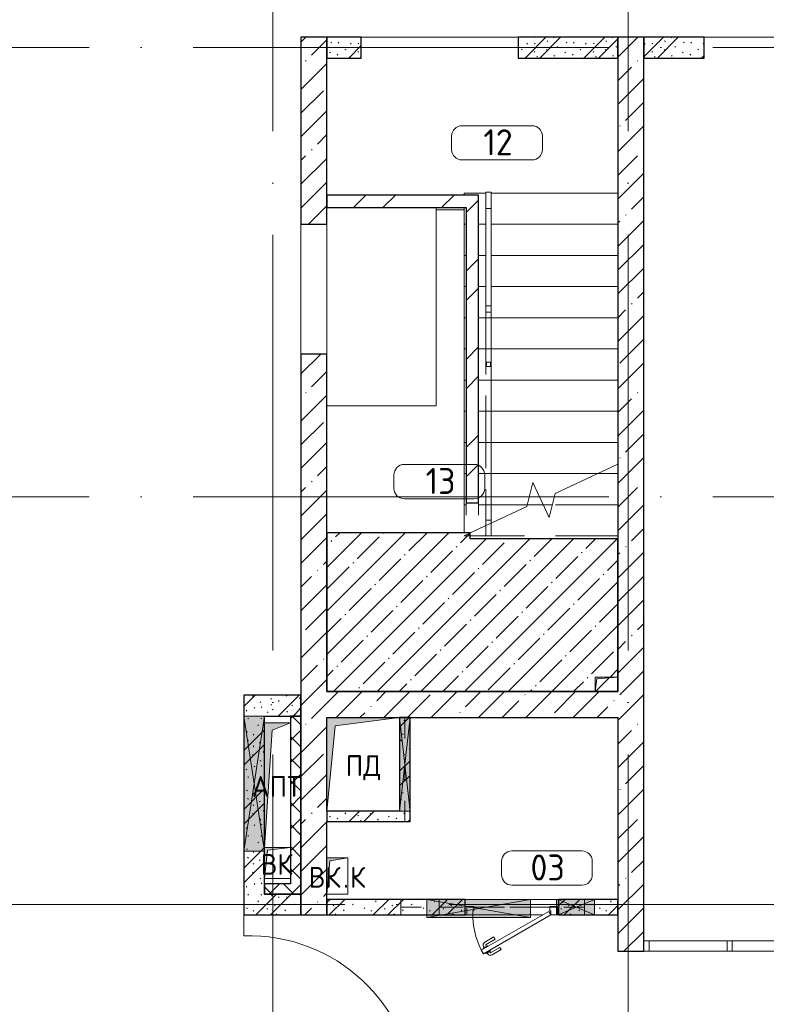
# Model space of a CAD drawing. Header units: millimetres. Extents: x -30540 to 173936, y -11730 to 122288.
# Tile 83 of 116: x 69499 to 76683, y 84840 to 94319. Entities that reach past the tile are written whole.
import ezdxf

# ---------------------------------------------------------------- set-up
doc = ezdxf.new("R2010")
doc.units = ezdxf.units.MM
for name, pattern in [('3_ Штрих_ 1 х 1 мм', [400, 200, -200]), ('ADSK_Линия сетки', [5000, 4000, -500, 0, -500]), ('ADSK_Сверху_3_', [900, 600, -300]), ('ADSK_Сверху_5_', [900, 600, -300]), ('Штриховая', [1000, 600, -400])]:
    doc.linetypes.add(name, pattern=pattern)
for name, color, linetype, lineweight in [('_Сверху_ - Линия разреза ограждения', 7, 'ADSK_Сверху_5_', 18), ('_Сверху_ - Перила', 7, 'ADSK_Сверху_5_', 18), ('A-____-NOTE-TEXT', 7, 'Continuous', 18), ('A-AREA-____-IDEN', 7, 'Continuous', 9), ('A-DOOR-____-MCUT', 7, 'Continuous', 9), ('A-DOOR-____-OTLN', 7, 'Continuous', 18), ('A-DOOR-FRAM-MCUT', 7, 'Continuous', 9), ('A-DOOR-OPNG-OTLN', 7, 'Continuous', 18), ('A-FLOR-____-MCUT', 7, 'Continuous', 40), ('A-FLOR-____-OTLN', 7, 'Continuous', 18), ('A-FLOR-____-PATT', 7, 'Continuous', 18), ('A-GLAZ-____-MCUT', 7, 'Continuous', 9), ('A-GLAZ-____-OTLN', 7, 'Continuous', 18), ('A-GLAZ-CURT-MCUT', 7, 'Continuous', 9), ('A-GLAZ-CURT-OTLN', 7, 'Continuous', 18), ('A-GLAZ-CWMG-MCUT', 7, 'Continuous', 9), ('A-GLAZ-CWMG-OTLN', 7, 'Continuous', 18), ('A-WALL-____-MCUT', 7, 'Continuous', 40), ('A-WALL-____-PATT', 7, 'Continuous', 40), ('I-WALL-____-MCUT', 7, 'Continuous', 40), ('I-WALL-____-OTLN', 7, 'Continuous', 18), ('M-EQPM-____-OTLN', 7, 'Continuous', 18), ('S-BEAM-____-OTLN', 7, 'Continuous', 18), ('S-GRID-____-OTLN', 7, 'Continuous', 9), ('S-STRS-____-MBND', 7, 'ADSK_Сверху_5_', 18), ('S-STRS-____-OTLN', 7, 'Continuous', 18), ('Ограждение', 7, 'Continuous', 18), ('Опоры', 7, 'Continuous', 18), ('Перила', 7, 'Continuous', 18), ('Поручни', 7, 'Continuous', 18)]:
    doc.layers.add(name, color=color, linetype=linetype, lineweight=lineweight)
doc.styles.add('GOST Common', font='GOST_Common.ttf', dxfattribs={"height": 200})
doc.styles.add('GOST Common_4', font='GOST_Common.ttf', dxfattribs={"height": 250})
pattern_1 = [(45, (0, 0), (-228.0985, 228.0985), []), (45, (228.1, 0), (-228.0985, 228.0985), [403.225, -80.645, 6.706, -73.939])]
pattern_2 = [(45, (0, 0), (-424.264, 424.264), []), (45, (0, 282.8), (-424.264, 424.264), [])]
pattern_3 = [(135, (300.56, 377.28), (-565.6854, 6e-14), [10, -790]), (135, (349.8, 474.73), (-565.6854, 6e-14), [10, -790]), (135, (423.93, 473.06), (-565.6854, 6e-14), [10, -790]), (135, (229.92, 447.9), (-565.6854, 6e-14), [10, -790]), (135, (155.08, 447.9), (-565.6854, 6e-14), [10, -790]), (135, (114.9, 369.03), (-565.6854, 6e-14), [10, -790]), (135, (132.43, 285.8), (-565.6854, 6e-14), [10, -790]), (135, (214.66, 322), (-565.6854, 6e-14), [10, -790]), (135, (198.16, 261.88), (-565.6854, 6e-14), [10, -790]), (135, (45.2, 272.9), (-565.6854, 6e-14), [10, -790]), (135, (42.32, 336.16), (-565.6854, 6e-14), [10, -790]), (135, (92.26, 192.24), (-565.6854, 6e-14), [10, -790]), (135, (7.07, 149.2), (-565.6854, 6e-14), [10, -790]), (135, (80.6, 95.1), (-565.6854, 6e-14), [10, -790]), (135, (79.53, 36.94), (-565.6854, 6e-14), [10, -790]), (135, (153.87, 74.56), (-565.6854, 6e-14), [10, -790]), (135, (228.35, 124.8), (-565.6854, 6e-14), [10, -790]), (135, (279.75, 180.4), (-565.6854, 6e-14), [10, -790]), (135, (282.9, 31.63), (-565.6854, 6e-14), [10, -790]), (135, (377.38, 53.45), (-565.6854, 6e-14), [10, -790]), (135, (352.28, 102.7), (-565.6854, 6e-14), [10, -790]), (135, (354.05, 0), (-565.6854, 6e-14), [10, -790]), (135, (553.23, 16.45), (-565.6854, 6e-14), [10, -790]), (135, (542.38, 63.45), (-565.6854, 6e-14), [10, -790]), (135, (536.58, 239.3), (-565.6854, 6e-14), [10, -790]), (135, (475.85, 203.9), (-565.6854, 6e-14), [10, -790]), (135, (475.85, 316.54), (-565.6854, 6e-14), [10, -790]), (135, (520.8, 408.7), (-565.6854, 6e-14), [10, -790]), (135, (551.1, 470.8), (-565.6854, 6e-14), [10, -790]), (135, (235.25, 537.93), (-565.6854, 6e-14), [10, -790]), (135, (407.25, 547.65), (-565.6854, 6e-14), [10, -790]), (135, (94.5, 558.6), (-565.6854, 6e-14), [10, -790]), (135, (46.4, 532.3), (-565.6854, 6e-14), [10, -790]), (135, (85.56, 465.04), (-565.6854, 6e-14), [10, -790]), (135, (355.53, 181.14), (-565.6854, 6e-14), [10, -790]), (135, (362.23, 243.6), (-565.6854, 6e-14), [10, -790]), (135, (413.45, 344.1), (-565.6854, 6e-14), [10, -790]), (135, (286.3, 273.25), (-565.6854, 6e-14), [10, -790]), (135, (423.02, 263.72), (-565.6854, 6e-14), [10, -790]), (135, (162.94, 190.2), (-565.6854, 6e-14), [10, -790]), (135, (470.25, 120.93), (-565.6854, 6e-14), [10, -790]), (135, (484.48, 9.78), (-565.6854, 6e-14), [10, -790]), (45, (0, 212.13), (-565.6854, 0), []), (45, (212.13, 0), (-565.6854, 0), []), (45, (353.55, 0), (-565.6854, 0), []), (45, (0, 353.55), (-565.6854, 0), [])]
pattern_4 = [(45, (0, 0), (-106.06602, 106.06602), []), (135, (0, 0), (-106.06602, -106.06602), [])]

# ---------------------------------------------------------------- blocks, each defined once
blk = doc.blocks.new('АР_Проем - Настраиваемый-3648971-01 ЭМ')
at = {"layer": 'A-DOOR-OPNG-OTLN', "color": 254, "lineweight": 13, "true_color": 0xcccccc}
for p, q in [((-625, 125), (625, 125)), ((-625, -125), (625, -125))]:
    blk.add_line(p, q, dxfattribs=at)
blk = doc.blocks.new('АР_Дверь однопольная - 900х2100h_750__Глухая_1 эт_Су_EI30-4614530-01 ЭМ')
at = {"layer": 'A-DOOR-____-MCUT', "color": 254, "lineweight": 15, "true_color": 0xcccccc}
for p, q in [((274.5, 450), (-375, 75)), ((-355, 40.4), (294.5, 415.4)), ((294.5, 415.4), (274.5, 450)), ((-375, 75), (-355, 40.4))]:
    blk.add_line(p, q, dxfattribs=at)
at = {"layer": 'A-DOOR-____-OTLN', "color": 254, "lineweight": 5, "true_color": 0xcccccc}
for p, q in [((102.3, 408.3), (191.1, 459.6)), ((114.8, 386.7), (102.3, 408.3)), ((114.8, 386.7), (203.6, 437.9)), ((248.9, 444.4), (205.6, 419.4)), ((205.6, 419.4), (209.6, 412.5)), ((216.4, 425.7), (210.4, 436.1)), ((238, 438.2), (232, 448.6)), ((276.9, 395.9), (233.6, 370.9)), ((252.9, 437.5), (248.9, 444.4)), ((266, 389.7), (272, 379.3)), ((272.9, 402.9), (276.9, 395.9)), ((159.8, 308.7), (248.6, 360)), ((159.8, 308.7), (172.3, 287.1)), ((172.3, 287.1), (261.1, 338.3)), ((233.6, 370.9), (229.6, 377.9)), ((244.4, 377.2), (250.4, 366.8))]:
    blk.add_line(p, q, dxfattribs=at)
for centre, radius, start, end in [((206.1, 433.6), 30, 30, 120), ((206.1, 433.6), 4.99, 30, 120), ((246.1, 364.3), 30, 300, 30), ((246.1, 364.3), 4.99, 300, 30)]:
    blk.add_arc(centre, radius, start, end, dxfattribs=at)
at = {"layer": 'A-DOOR-____-OTLN', "color": 254, "lineweight": 13, "true_color": 0xcccccc}
for start, end in [(1.91959, 30), (360, 1.91959)]:
    blk.add_arc((-375, 75), 750, start, end, dxfattribs=at)
at = {"layer": 'A-DOOR-FRAM-MCUT', "color": 254, "lineweight": 15, "true_color": 0xcccccc}
for p, q in [((-445, 75), (-450, 75)), ((-435, 75), (-445, 75)), ((-375, 75), (-435, 75)), ((-435, 75), (-435, -5)), ((-375, 35), (-375, 75)), ((-365, 35), (-375, 35)), ((-365, -5), (-365, 35)), ((375, 35), (365, 35)), ((365, 35), (365, -5)), ((435, 75), (375, 75)), ((375, 75), (375, 35)), ((435, -5), (435, 75)), ((435, 75), (450, 75)), ((-445, -5), (-450, -5)), ((-435, -5), (-445, -5)), ((-435, -5), (-365, -5)), ((365, -5), (435, -5)), ((435, -5), (450, -5))]:
    blk.add_line(p, q, dxfattribs=at)
blk = doc.blocks.new('АР_Отверстие прямоугольное - ОВВ-4588227-01 ЭМ')
at = {"layer": 'A-GLAZ-____-OTLN', "lineweight": 13, "true_color": 0xf9f9f9}
blk.add_hatch(color=7, dxfattribs=at).paths.add_polyline_path([(575, 50), (-325, 50), (-325, -50), (575, -50)])
at = {"layer": 'A-GLAZ-____-MCUT', "color": 254, "lineweight": 15, "true_color": 0xcccccc}
for p, q in [((-325, 50), (-325, -50)), ((575, 50), (575, -50))]:
    blk.add_line(p, q, dxfattribs=at)
at = {"layer": 'A-GLAZ-____-OTLN', "color": 254, "lineweight": 5, "true_color": 0xcccccc}
for p, q in [((575, 50), (-325, -50)), ((-325, 50), (575, -50))]:
    blk.add_line(p, q, dxfattribs=at)
at = {"layer": 'A-GLAZ-____-OTLN', "color": 254, "lineweight": 13, "true_color": 0xcccccc}
for p, q in [((575, 50), (-325, 50)), ((-325, 50), (-325, -50)), ((575, -50), (575, 50)), ((-325, -50), (575, -50))]:
    blk.add_line(p, q, dxfattribs=at)
blk = doc.blocks.new('АР_Отверстие прямоугольное - ОВВ-4793839-01 ЭМ')
at = {"layer": 'A-GLAZ-____-OTLN', "lineweight": 13, "true_color": 0xf9f9f9}
blk.add_hatch(color=7, dxfattribs=at).paths.add_polyline_path([(-50, 75), (-50, -75), (300, -75), (300, 75)])
at = {"layer": 'A-GLAZ-____-MCUT', "color": 254, "lineweight": 15, "true_color": 0xcccccc}
for p, q in [((-50, 75), (-50, -75)), ((300, 75), (300, -75))]:
    blk.add_line(p, q, dxfattribs=at)
at = {"layer": 'A-GLAZ-____-OTLN', "color": 254, "lineweight": 5, "true_color": 0xcccccc}
for p, q in [((300, 75), (-50, -75)), ((-50, 75), (300, -75))]:
    blk.add_line(p, q, dxfattribs=at)
at = {"layer": 'A-GLAZ-____-OTLN', "color": 254, "lineweight": 13, "true_color": 0xcccccc}
for p, q in [((300, 75), (-50, 75)), ((-50, 75), (-50, -75)), ((300, -75), (300, 75)), ((-50, -75), (300, -75))]:
    blk.add_line(p, q, dxfattribs=at)
blk = doc.blocks.new('АР_Отверстие прямоугольное - ОВВ-4534553-01 ЭМ')
at = {"layer": 'A-GLAZ-____-OTLN', "lineweight": 13, "true_color": 0xf9f9f9}
blk.add_hatch(color=7, dxfattribs=at).paths.add_polyline_path([(-375, -100), (625, -100), (625, 75), (-375, 75)])
at = {"layer": 'A-GLAZ-____-MCUT', "color": 254, "lineweight": 15, "true_color": 0xcccccc}
for p, q in [((-375, 75), (-375, -75)), ((625, 75), (625, -75))]:
    blk.add_line(p, q, dxfattribs=at)
at = {"layer": 'A-GLAZ-____-OTLN', "color": 254, "lineweight": 5, "true_color": 0xcccccc}
for p, q in [((625, 75), (-375, -100)), ((-375, 75), (625, -100))]:
    blk.add_line(p, q, dxfattribs=at)
at = {"layer": 'A-GLAZ-____-OTLN', "color": 254, "lineweight": 13, "true_color": 0xcccccc}
for p, q in [((625, 75), (-375, 75)), ((-375, 75), (-375, -100)), ((625, -100), (625, 75)), ((-375, -100), (625, -100))]:
    blk.add_line(p, q, dxfattribs=at)
blk = doc.blocks.new('Прямоугольный импост - 100Х50-3553541-01 ЭМ')
at = {"layer": 'A-GLAZ-CWMG-MCUT', "color": 254, "lineweight": 15, "true_color": 0xcccccc}
for p, q in [((-50, 50), (0, 50)), ((-50, -50), (-50, 50)), ((0, 50), (0, -50)), ((0, -50), (-50, -50))]:
    blk.add_line(p, q, dxfattribs=at)
blk = doc.blocks.new('Системная панель - С остеклением-3552978-01 ЭМ')
at = {"layer": 'A-GLAZ-CURT-MCUT', "color": 254, "lineweight": 15, "true_color": 0xcccccc}
for p, q in [((375, 50), (-375, 50)), ((-375, 50), (-375, -50)), ((375, -50), (375, 50)), ((-375, -50), (375, -50))]:
    blk.add_line(p, q, dxfattribs=at)
blk = doc.blocks.new('Системная панель - С остеклением-3552993-01 ЭМ')
at = {"layer": 'A-GLAZ-CURT-MCUT', "color": 254, "lineweight": 15, "true_color": 0xcccccc}
for p, q in [((387.5, 50), (-387.5, 50)), ((-387.5, 50), (-387.5, -50)), ((387.5, -50), (387.5, 50)), ((-387.5, -50), (387.5, -50))]:
    blk.add_line(p, q, dxfattribs=at)
blk = doc.blocks.new('Прямоугольный импост - 100Х50-3553539-01 ЭМ')
at = {"layer": 'A-GLAZ-CWMG-MCUT', "color": 254, "lineweight": 15, "true_color": 0xcccccc}
for p, q in [((-25, 50), (25, 50)), ((-25, -50), (-25, 50)), ((25, 50), (25, -50)), ((25, -50), (-25, -50))]:
    blk.add_line(p, q, dxfattribs=at)
blk = doc.blocks.new('Ограждение - Ограждение-3937994-01 ЭМ')
at = {"layer": '_Сверху_ - Линия разреза ограждения', "color": 254, "linetype": 'ADSK_Сверху_3_', "lineweight": 13, "true_color": 0xcccccc}
for p in [(8650, 37350), (8650, 36352.3)]:
    blk.add_line(p, (8650, 34350), dxfattribs=at)
at = {"layer": 'Поручни', "color": 254, "lineweight": 13, "true_color": 0xcccccc}
for p, q in [((8650, 37350), (8700, 37350)), ((8700, 37350), (8700, 34350)), ((8700, 36352.3), (8700, 34350)), ((8700, 34350), (8650, 34350))]:
    blk.add_line(p, q, dxfattribs=at)
blk = doc.blocks.new('Тип перил - Перила_Внутренний_-3938193-01 ЭМ')
at = {"layer": 'Перила', "color": 254, "lineweight": 13, "true_color": 0xcccccc}
for p, q in [((8650, 37350), (8700, 37350)), ((8650, 36414.5), (8650, 37350)), ((8700, 37350), (8700, 36414.5)), ((8700, 36414.5), (8650, 36414.5)), ((8650, 36414.5), (8650, 36352.3)), ((8700, 36352.3), (8700, 36414.5)), ((8650, 36352.3), (8700, 36352.3))]:
    blk.add_line(p, q, dxfattribs=at)
blk = doc.blocks.new('Тип перил - Перила_Внутренний_-V86-01 ЭМ')
at = {"layer": '_Сверху_ - Перила', "color": 254, "linetype": 'ADSK_Сверху_3_', "lineweight": 13, "true_color": 0xcccccc}
for p, q in [((8700, 37350), (8650, 37350)), ((8650, 37350), (8650, 34350)), ((8700, 37350), (8700, 34350)), ((8700, 34350), (8650, 34350))]:
    blk.add_line(p, q, dxfattribs=at)
blk = doc.blocks.new('PRJ_Опора_Прямоугольная_КТорцу_1эт - PRJ_Опора_Прямоугольная_КТорцу_1эт-4031404-01 ЭМ')
at = {"layer": 'Опоры', "color": 254, "lineweight": 13, "true_color": 0xcccccc}
for p, q in [((20, 20), (-20, 20)), ((-20, 20), (-20, -20)), ((20, -20), (20, 20)), ((-20, -20), (20, -20))]:
    blk.add_line(p, q, dxfattribs=at)
blk = doc.blocks.new('Ограждение - Ограждение-4032749-01 ЭМ')
at = {"layer": '_Сверху_ - Линия разреза ограждения', "color": 254, "linetype": 'ADSK_Сверху_3_', "lineweight": 13, "true_color": 0xcccccc}
for p, q in [((8700, 34321.2), (8700, 34200)), ((8700, 34321.2), (8700, 34200)), ((8650, 34297.9), (8650, 34200)), ((8650, 34297.9), (8650, 34200)), ((8700, 34200), (8650, 34200)), ((8700, 34200), (8650, 34200))]:
    blk.add_line(p, q, dxfattribs=at)
at = {"layer": 'Поручни', "color": 254, "lineweight": 13, "true_color": 0xcccccc}
for p, q in [((8650, 34350), (8700, 34350)), ((8650, 34350), (8650, 34297.9)), ((8650, 34297.9), (8700, 34321.2)), ((8650, 34297.9), (8700, 34321.2)), ((8700, 34350), (8700, 34321.2))]:
    blk.add_line(p, q, dxfattribs=at)
blk = doc.blocks.new('Ограждение - Ограждение-4032907-01 ЭМ')
at = {"layer": 'Поручни', "color": 254, "lineweight": 13, "true_color": 0xcccccc}
for p, q in [((8650, 37510), (8700, 37510)), ((8650, 37510), (8650, 37350)), ((8700, 37510), (8700, 37350)), ((8700, 37350), (8650, 37350))]:
    blk.add_line(p, q, dxfattribs=at)
blk = doc.blocks.new('АР_Отверстие прямоугольное - АПТ-4583288-01 ЭМ')
at = {"layer": 'A-GLAZ-____-OTLN', "lineweight": 13, "true_color": 0xf9f9f9}
blk.add_hatch(color=7, dxfattribs=at).paths.add_polyline_path([(-525, 100), (-525, -100), (775, -100), (775, 100), (-517.5, 100)])
at = {"layer": 'A-GLAZ-____-MCUT', "color": 254, "lineweight": 15, "true_color": 0xcccccc}
for p, q in [((-525, 100), (-525, -100)), ((775, 100), (775, -100))]:
    blk.add_line(p, q, dxfattribs=at)
at = {"layer": 'A-GLAZ-____-OTLN', "color": 254, "lineweight": 5, "true_color": 0xcccccc}
for p, q in [((775, 100), (-525, -100)), ((-525, 100), (775, -100))]:
    blk.add_line(p, q, dxfattribs=at)
at = {"layer": 'A-GLAZ-____-OTLN', "color": 254, "lineweight": 13, "true_color": 0xcccccc}
for p, q in [((775, 100), (-525, 100)), ((-525, 100), (-525, -100)), ((775, -100), (775, 100)), ((-525, -100), (775, -100))]:
    blk.add_line(p, q, dxfattribs=at)
blk = doc.blocks.new('АР_Перемычка - 150_Уx2_50x5__250-250-4841910-01 ЭМ')
at = {"layer": 'S-BEAM-____-OTLN', "color": 254, "linetype": '3_ Штрих_ 1 х 1 мм', "lineweight": 15, "true_color": 0xdcdcdc}
for p, q in [((-700, 75), (-700, -75)), ((700, 75), (700, -75)), ((-700, 0), (-445, 0)), ((-445, 0), (-180, 0)), ((-180, 0), (700, 0))]:
    blk.add_line(p, q, dxfattribs=at)
blk = doc.blocks.new('АР_Перемычка - 100_Уx1_75x5__Оп_0_125x80x5_-100-4588256-01 ЭМ')
at = {"layer": 'S-BEAM-____-OTLN', "color": 254, "linetype": '3_ Штрих_ 1 х 1 мм', "lineweight": 15, "true_color": 0xdcdcdc}
for p, q in [((-450, 50), (-450, -50)), ((550, 50), (550, -50)), ((-450, 0), (550, 0))]:
    blk.add_line(p, q, dxfattribs=at)
blk = doc.blocks.new('АР_Перемычка - 150_Уx2_50x5__250-250-4841911-01 ЭМ')
at = {"layer": 'S-BEAM-____-OTLN', "color": 254, "linetype": '3_ Штрих_ 1 х 1 мм', "lineweight": 15, "true_color": 0xdcdcdc}
for p, q in [((-750, 75), (-750, -75)), ((750, 75), (750, -75)), ((-750, 0), (750, 0))]:
    blk.add_line(p, q, dxfattribs=at)
blk = doc.blocks.new('АР_Канал вертикальный прямоугольный - ПД-3616552-01 ЭМ')
at = {"layer": 'M-EQPM-____-OTLN', "lineweight": 13, "true_color": 0xe2e2e2}
blk.add_hatch(color=254, dxfattribs=at).paths.add_polyline_path([(-350, -450), (-270, 370), (350, 450), (-350, 450)])
at = {"layer": 'M-EQPM-____-OTLN', "color": 253, "lineweight": 13, "true_color": 0xaaaaaa}
for p, q in [((350, 450), (-350, 450)), ((-350, 450), (-350, -450)), ((350, 450), (-350, 450)), ((-350, 450), (-350, -450)), ((-350, -450), (-350, 450)), ((-350, 450), (350, 450)), ((-270, 370), (350, 450)), ((-270, 370), (350, 450)), ((350, -450), (350, 450)), ((350, 450), (350, -450)), ((-350, -450), (-270, 370)), ((-350, -450), (-270, 370)), ((-350, -450), (350, -450)), ((350, -450), (-350, -450))]:
    blk.add_line(p, q, dxfattribs=at)
blk = doc.blocks.new('АР_Канал вертикальный прямоугольный - ОВО-3635520-01 ЭМ')
at = {"layer": 'M-EQPM-____-OTLN', "lineweight": 13, "true_color": 0xe2e2e2}
blk.add_hatch(color=254, dxfattribs=at).paths.add_polyline_path([(-110, -70), (-92, 52), (110, 70), (-110, 70)])
at = {"layer": 'M-EQPM-____-OTLN', "color": 253, "lineweight": 13, "true_color": 0xaaaaaa}
for p, q in [((110, 70), (-110, 70)), ((-110, 70), (-110, -70)), ((110, 70), (-110, 70)), ((-110, 70), (-110, -70)), ((-110, -70), (-110, 70)), ((-110, 70), (110, 70)), ((-110, -70), (-92, 52)), ((-110, -70), (-92, 52)), ((-92, 52), (110, 70)), ((-92, 52), (110, 70)), ((110, -70), (110, 70)), ((110, 70), (110, -70)), ((-110, -70), (110, -70)), ((110, -70), (-110, -70))]:
    blk.add_line(p, q, dxfattribs=at)
blk = doc.blocks.new('АР_Канал вертикальный прямоугольный - ВК_К-2976438-01 ЭМ')
at = {"layer": 'M-EQPM-____-OTLN', "lineweight": 13, "true_color": 0xe2e2e2}
blk.add_hatch(color=254, dxfattribs=at).paths.add_polyline_path([(-100, -175), (-72.5, 147.5), (100, 175), (-100, 175)])
at = {"layer": 'M-EQPM-____-OTLN', "color": 253, "lineweight": 13, "true_color": 0xaaaaaa}
for p, q in [((100, 175), (-100, 175)), ((-100, 175), (-100, -175)), ((100, 175), (-100, 175)), ((-100, 175), (-100, -175)), ((-100, -175), (-100, 175)), ((-100, 175), (100, 175)), ((-100, -175), (-72.5, 147.5)), ((-100, -175), (-72.5, 147.5)), ((-72.5, 147.5), (100, 175)), ((-72.5, 147.5), (100, 175)), ((100, -175), (100, 175)), ((100, 175), (100, -175)), ((-100, -175), (100, -175)), ((100, -175), (-100, -175))]:
    blk.add_line(p, q, dxfattribs=at)
blk = doc.blocks.new('АР_Канал вертикальный прямоугольный - АПТ-3082643-01 ЭМ')
at = {"layer": 'M-EQPM-____-OTLN', "lineweight": 13, "true_color": 0xe2e2e2}
blk.add_hatch(color=254, dxfattribs=at).paths.add_polyline_path([(-125, -600), (-52.5, 527.5), (125, 600), (-125, 600), (-125, -273.7)])
at = {"layer": 'M-EQPM-____-OTLN', "color": 253, "lineweight": 13, "true_color": 0xaaaaaa}
for p, q in [((125, 600), (-125, 600)), ((-125, 600), (-125, -600)), ((125, 600), (-125, 600)), ((-125, 600), (-125, -600)), ((-125, -600), (-125, 600)), ((-125, 600), (125, 600)), ((-52.5, 527.5), (125, 600)), ((-52.5, 527.5), (125, 600)), ((125, -600), (125, 600)), ((125, 600), (125, -600)), ((-125, -600), (-52.5, 527.5)), ((-125, -600), (-52.5, 527.5)), ((-125, -600), (125, -600)), ((125, -600), (-125, -600))]:
    blk.add_line(p, q, dxfattribs=at)
blk = doc.blocks.new('АР_Канал вертикальный прямоугольный - ВК-3429856-01 ЭМ')
at = {"layer": 'M-EQPM-____-OTLN', "lineweight": 13, "true_color": 0xe2e2e2}
blk.add_hatch(color=254, dxfattribs=at).paths.add_polyline_path([(-125, -150), (-97.5, 122.5), (125, 150), (-125, 150)])
at = {"layer": 'M-EQPM-____-OTLN', "color": 253, "lineweight": 13, "true_color": 0xaaaaaa}
for p, q in [((125, 150), (-125, 150)), ((-125, 150), (-125, -150)), ((125, 150), (-125, 150)), ((-125, 150), (-125, -150)), ((-125, -150), (-125, 150)), ((-125, 150), (125, 150)), ((-125, -150), (-97.5, 122.5)), ((-125, -150), (-97.5, 122.5)), ((-97.5, 122.5), (125, 150)), ((-97.5, 122.5), (125, 150)), ((125, -150), (125, 150)), ((125, 150), (125, -150)), ((-125, -150), (125, -150)), ((125, -150), (-125, -150))]:
    blk.add_line(p, q, dxfattribs=at)
blk = doc.blocks.new('Наметкина 10_РД_АР_К3_отсоединено_rvt-1-01 ЭМ')
at = {"layer": 'A-FLOR-____-PATT', "lineweight": 5, "true_color": 0xcccccc}
h = blk.add_hatch(dxfattribs=at)
h.set_pattern_fill('FP_54', color=254, style=0, pattern_type=2)
h.set_pattern_definition([(45, (0, 0), (-210.0107, 210.0107), [297, -49.5, 9.9, -49.5]), (45, (0, 209.88), (-210.0107, 210.0107), [])])
h.paths.add_polyline_path([(75255.3, 87850), (75255.3, 87990), (75053.3, 87972), (75035.3, 87850), (75053.3, 87850)])
h.paths.add_polyline_path([(73510.8, 87850), (75035.3, 87850), (75035.3, 87990), (75255.3, 87990), (75255.3, 89320), (73835.3, 89320), (73835.3, 89380), (72455.3, 89380), (72455.3, 87850)])
at = {"layer": 'A-WALL-____-PATT', "lineweight": 5, "true_color": 0xcccccc}
h = blk.add_hatch(dxfattribs=at)
h.set_pattern_fill('FP_27', color=254, style=0, pattern_type=2)
h.set_pattern_definition(pattern_1)
h.paths.add_polyline_path([(72455.3, 85700), (72455.3, 91100), (72205.3, 91100), (72205.3, 85700)])
h.paths.add_polyline_path([(72205.3, 92350), (72455.3, 92350), (72455.3, 94150), (72205.3, 94150), (72205.3, 93904.6)])
h = blk.add_hatch(dxfattribs=at)
h.set_pattern_fill('FP_51', color=254, style=0, pattern_type=2)
h.set_pattern_definition(pattern_3)
h.paths.add_polyline_path([(72785.3, 93950), (72785.3, 94150), (72455.3, 94150), (72455.3, 93950)])
h = blk.add_hatch(dxfattribs=at)
h.set_pattern_fill('FP_51', color=254, style=0, pattern_type=2)
h.set_pattern_definition(pattern_3)
h.paths.add_polyline_path([(75255.3, 93950), (75255.3, 94150), (74295.3, 94150), (74295.3, 93950)])
h = blk.add_hatch(dxfattribs=at)
h.set_pattern_fill('FP_27', color=254, style=0, pattern_type=2)
h.set_pattern_definition(pattern_1)
h.paths.add_polyline_path([(75505.3, 85350), (75505.3, 94150), (75255.3, 94150), (75255.3, 85350)])
h = blk.add_hatch(dxfattribs=at)
h.set_pattern_fill('FP_51', color=254, style=0, pattern_type=2)
h.set_pattern_definition(pattern_3)
h.paths.add_polyline_path([(76085.3, 93950), (76085.3, 94150), (75505.3, 94150), (75505.3, 93950)])
h = blk.add_hatch(dxfattribs=at)
h.set_pattern_fill('FP_52', color=254, style=0, pattern_type=2)
h.set_pattern_definition(pattern_2)
h.paths.add_polyline_path([(72455.3, 92510), (73795.3, 92510), (73795.3, 92630), (72455.3, 92630)])
h = blk.add_hatch(dxfattribs=at)
h.set_pattern_fill('FP_52', color=254, style=0, pattern_type=2)
h.set_pattern_definition(pattern_2)
h.paths.add_polyline_path([(73795.3, 89667.7), (73915.3, 89667.7), (73915.3, 92630), (73795.3, 92630), (73795.3, 91013.3)])
h = blk.add_hatch(dxfattribs=at)
h.set_pattern_fill('FP_51', color=254, style=0, pattern_type=2)
h.set_pattern_definition(pattern_3)
h.paths.add_polyline_path([(72205.3, 87615), (72205.3, 87815), (71655.3, 87815), (71655.3, 87615), (71855.3, 87615)])
h = blk.add_hatch(dxfattribs=at)
h.set_pattern_fill('FP_27', color=254, style=0, pattern_type=2)
h.set_pattern_definition(pattern_1)
h.paths.add_polyline_path([(75053.3, 87600), (75255.3, 87600), (75255.3, 87850), (72455.3, 87850), (72455.3, 87600), (75035.3, 87600)])
h = blk.add_hatch(dxfattribs=at)
h.set_pattern_fill('FP_51', color=254, style=0, pattern_type=2)
h.set_pattern_definition(pattern_3)
h.paths.add_polyline_path([(71855.3, 85900), (71855.3, 87615), (71655.3, 87615), (71655.3, 85900)])
h = blk.add_hatch(dxfattribs=at)
h.set_pattern_fill('FP_53', color=254, style=0, pattern_type=2)
h.set_pattern_definition(pattern_4)
h.paths.add_polyline_path([(72205.3, 85900), (72205.3, 87615), (72105.3, 87615), (72105.3, 85900)])
h = blk.add_hatch(dxfattribs=at)
h.set_pattern_fill('FP_51', color=254, style=0, pattern_type=2)
h.set_pattern_definition(pattern_3)
h.paths.add_polyline_path([(73155.3, 86600), (73255.3, 86600), (73255.3, 87600), (73155.3, 87600), (73155.3, 86676.3)])
h = blk.add_hatch(dxfattribs=at)
h.set_pattern_fill('FP_51', color=254, style=0, pattern_type=2)
h.set_pattern_definition(pattern_3)
h.paths.add_polyline_path([(73155.3, 86600), (73155.3, 86700), (72455.3, 86700), (72455.3, 86600)])
h = blk.add_hatch(dxfattribs=at)
h.set_pattern_fill('FP_53', color=254, style=0, pattern_type=2)
h.set_pattern_definition(pattern_4)
h.paths.add_polyline_path([(72105.3, 85900), (72105.3, 86000), (71855.3, 86000), (71855.3, 85900)])
h = blk.add_hatch(dxfattribs=at)
h.set_pattern_fill('FP_51', color=254, style=0, pattern_type=2)
h.set_pattern_definition(pattern_3)
h.paths.add_polyline_path([(72205.3, 85700), (72205.3, 85900), (71655.3, 85900), (71655.3, 85700)])
h = blk.add_hatch(dxfattribs=at)
h.set_pattern_fill('FP_51', color=254, style=0, pattern_type=2)
h.set_pattern_definition(pattern_3)
h.paths.add_polyline_path([(72455.3, 85700), (73785.3, 85700), (73785.3, 85850), (72455.3, 85850)])
h.paths.add_polyline_path([(75255.3, 85700), (75255.3, 85850), (74685.3, 85850), (74685.3, 85700), (75030.3, 85700)])
at = {"layer": 'A-FLOR-____-MCUT', "color": 254, "lineweight": 30, "true_color": 0xcccccc}
for p, q in [((73835.3, 89380), (72455.3, 89380)), ((72455.3, 89380), (72455.3, 87850)), ((73835.3, 89320), (73835.3, 89380)), ((75255.3, 89320), (73835.3, 89320)), ((75255.3, 87850), (75255.3, 89320)), ((72455.3, 87850), (75255.3, 87850))]:
    blk.add_line(p, q, dxfattribs=at)
at = {"layer": 'A-FLOR-____-OTLN', "color": 254, "lineweight": 13, "true_color": 0xcccccc}
for p, q in [((74295.3, 94150), (72785.3, 94150)), ((78825.3, 94150), (76085.3, 94150)), ((73505.3, 90600), (73505.3, 92510)), ((73775.3, 92490), (73505.3, 92490)), ((72205.3, 92350), (72205.3, 91100)), ((72455.3, 92350), (72455.3, 91100)), ((72455.3, 91100), (72455.3, 92350)), ((72455.3, 90600), (73505.3, 90600)), ((73785.3, 85850), (74415.3, 85850)), ((74415.3, 85850), (74680.3, 85850)), ((74680.3, 85850), (74685.3, 85850)), ((71655.3, 85700), (71655.3, 85499.2)), ((73800.3, 85700), (73785.3, 85700)), ((74415.3, 85700), (73860.3, 85700)), ((74530.3, 85700), (74415.3, 85700)), ((74680.3, 85700), (74670.3, 85700)), ((74685.3, 85700), (74680.3, 85700))]:
    blk.add_line(p, q, dxfattribs=at)
blk.add_arc((71705.3, 83900), 1600, 272.86598, 91.79078, dxfattribs=at)
at = {"layer": 'A-WALL-____-MCUT', "color": 254, "lineweight": 30, "true_color": 0xcccccc}
for p, q in [((72205.3, 94150), (72205.3, 92350)), ((72455.3, 94150), (72205.3, 94150)), ((72455.3, 92350), (72455.3, 94150)), ((72785.3, 94150), (72455.3, 94150)), ((72455.3, 94150), (72455.3, 93950)), ((72785.3, 93950), (72785.3, 94150)), ((75255.3, 94150), (74295.3, 94150)), ((74295.3, 94150), (74295.3, 93950)), ((75255.3, 94150), (75255.3, 87850)), ((75505.3, 94150), (75255.3, 94150)), ((75255.3, 93950), (75255.3, 94150)), ((75505.3, 85350), (75505.3, 94150)), ((76085.3, 94150), (75505.3, 94150)), ((75505.3, 94150), (75505.3, 93950)), ((76085.3, 93950), (76085.3, 94150)), ((72455.3, 93950), (72785.3, 93950)), ((74295.3, 93950), (75255.3, 93950)), ((75505.3, 93950), (76085.3, 93950)), ((72205.3, 92350), (72455.3, 92350)), ((72205.3, 91100), (72205.3, 85700)), ((72455.3, 91100), (72205.3, 91100)), ((72455.3, 87850), (72455.3, 91100)), ((72205.3, 87815), (71655.3, 87815)), ((71655.3, 87815), (71655.3, 87615)), ((72205.3, 87615), (72205.3, 87815)), ((75255.3, 87850), (72455.3, 87850)), ((71655.3, 87615), (71655.3, 86315)), ((71855.3, 87615), (72205.3, 87615)), ((71855.3, 86315), (71855.3, 87615)), ((72105.3, 87615), (72105.3, 86000)), ((72205.3, 87615), (72105.3, 87615)), ((72205.3, 85900), (72205.3, 87615)), ((72455.3, 86700), (72455.3, 87600)), ((72455.3, 87600), (73155.3, 87600)), ((73155.3, 87600), (73255.3, 87600)), ((73255.3, 87600), (75255.3, 87600)), ((75255.3, 87600), (75255.3, 85350)), ((72455.3, 86700), (72455.3, 86600)), ((72455.3, 85700), (72455.3, 86600)), ((71655.3, 86315), (71655.3, 85900)), ((71855.3, 85900), (71855.3, 86315)), ((72105.3, 86000), (71855.3, 86000)), ((71855.3, 86000), (71855.3, 85900)), ((71655.3, 85900), (71655.3, 85700)), ((72205.3, 85900), (71855.3, 85900)), ((71855.3, 85900), (72105.3, 85900)), ((72105.3, 85900), (72205.3, 85900)), ((72205.3, 85700), (72205.3, 85900)), ((71655.3, 85700), (72205.3, 85700)), ((72205.3, 85700), (72455.3, 85700)), ((75255.3, 85350), (75505.3, 85350))]:
    blk.add_line(p, q, dxfattribs=at)
at = {"layer": 'I-WALL-____-MCUT', "color": 254, "lineweight": 30, "true_color": 0xcccccc}
for p, q in [((73795.3, 92630), (72455.3, 92630)), ((72455.3, 92630), (72455.3, 92510)), ((73915.3, 92630), (73795.3, 92630)), ((73915.3, 89667.7), (73915.3, 92630)), ((72455.3, 92510), (73795.3, 92510)), ((73795.3, 92510), (73795.3, 89667.7)), ((73795.3, 89667.7), (73915.3, 89667.7)), ((73155.3, 87600), (73155.3, 86700)), ((73255.3, 87600), (73155.3, 87600)), ((73255.3, 86700), (73255.3, 87600)), ((73155.3, 86700), (72455.3, 86700)), ((73255.3, 86600), (73255.3, 86700)), ((72455.3, 86600), (73155.3, 86600)), ((73155.3, 86600), (73255.3, 86600)), ((73415.3, 85850), (72455.3, 85850)), ((72455.3, 85850), (72455.3, 85700)), ((73785.3, 85850), (73415.3, 85850)), ((73785.3, 85700), (73785.3, 85850)), ((75030.3, 85850), (74685.3, 85850)), ((74685.3, 85850), (74685.3, 85700)), ((75255.3, 85850), (75030.3, 85850)), ((75255.3, 85700), (75255.3, 85850)), ((72455.3, 85700), (73415.3, 85700)), ((73415.3, 85700), (73785.3, 85700)), ((74685.3, 85700), (75030.3, 85700)), ((75030.3, 85700), (75255.3, 85700))]:
    blk.add_line(p, q, dxfattribs=at)
at = {"layer": 'I-WALL-____-OTLN', "color": 254, "lineweight": 13, "true_color": 0xcccccc}
for p, q in [((73795.3, 89549.6), (73795.3, 89667.7)), ((73915.3, 89667.7), (73915.3, 89549.6))]:
    blk.add_line(p, q, dxfattribs=at)
at = {"layer": 'S-STRS-____-MBND', "color": 254, "linetype": 'Continuous', "lineweight": 13, "true_color": 0xcccccc}
for p, q in [((74651.2, 89758.5), (75255.3, 90040.1)), ((74379.3, 89631.7), (74436.1, 89865)), ((74436.1, 89865), (74594.5, 89525.1)), ((74594.5, 89525.1), (74651.2, 89758.5)), ((74035.3, 89471.2), (74379.3, 89631.7)), ((73775.3, 89350), (73985.3, 89447.9))]:
    blk.add_line(p, q, dxfattribs=at)
at = {"layer": 'S-STRS-____-MBND', "color": 254, "linetype": 'ADSK_Сверху_3_', "lineweight": 13, "true_color": 0xcccccc}
for p, q in [((75255.3, 89950), (75062, 89950)), ((75255.3, 89950), (75062, 89950)), ((74536.3, 89650), (74383.8, 89650)), ((74536.3, 89650), (74383.8, 89650)), ((75255.3, 89650), (74624.9, 89650)), ((75255.3, 89650), (74624.9, 89650)), ((75255.3, 89531.8), (75255.3, 89350)), ((75255.3, 89350), (73775.3, 89350))]:
    blk.add_line(p, q, dxfattribs=at)
at = {"layer": 'S-STRS-____-OTLN', "color": 254, "lineweight": 13, "true_color": 0xcccccc}
for p, q in [((73985.3, 92650), (73775.3, 92650)), ((73775.3, 92650), (73775.3, 92630)), ((75255.3, 92650), (74035.3, 92650)), ((73775.3, 92510), (73775.3, 92350)), ((73775.3, 92350), (73775.3, 92050)), ((73795.3, 92350), (73775.3, 92350)), ((73985.3, 92350), (73915.3, 92350)), ((75255.3, 92350), (74035.3, 92350)), ((73775.3, 92050), (73775.3, 91750)), ((73795.3, 92050), (73775.3, 92050)), ((73985.3, 92050), (73915.3, 92050)), ((75255.3, 92050), (74035.3, 92050)), ((73775.3, 91750), (73775.3, 91450)), ((73795.3, 91750), (73775.3, 91750)), ((73985.3, 91750), (73915.3, 91750)), ((75255.3, 91750), (74035.3, 91750)), ((73775.3, 91450), (73775.3, 91150)), ((73795.3, 91450), (73775.3, 91450)), ((75255.3, 91450), (73915.3, 91450)), ((73775.3, 91150), (73775.3, 90850)), ((73795.3, 91150), (73775.3, 91150)), ((75255.3, 91150), (73915.3, 91150)), ((73775.3, 90850), (73775.3, 90550)), ((73795.3, 90850), (73775.3, 90850)), ((75255.3, 90850), (73915.3, 90850)), ((73775.3, 90550), (73775.3, 90250)), ((73795.3, 90550), (73775.3, 90550)), ((75255.3, 90550), (73915.3, 90550)), ((73775.3, 90250), (73775.3, 89950)), ((73795.3, 90250), (73775.3, 90250)), ((75255.3, 90250), (73915.3, 90250)), ((73775.3, 89950), (73775.3, 89650)), ((73795.3, 89950), (73775.3, 89950)), ((75062, 89950), (73915.3, 89950)), ((73775.3, 89650), (73775.3, 89380)), ((73795.3, 89650), (73775.3, 89650)), ((74383.8, 89650), (73915.3, 89650)), ((74624.9, 89650), (74536.3, 89650))]:
    blk.add_line(p, q, dxfattribs=at)
at = {"layer": 'S-STRS-____-OTLN', "color": 254, "linetype": 'Штриховая', "lineweight": 13, "true_color": 0xcccccc}
for p, q in [((73985.3, 92650), (73775.3, 92650)), ((75255.3, 92650), (74035.3, 92650)), ((73795.3, 92350), (73775.3, 92350)), ((73985.3, 92350), (73915.3, 92350)), ((75255.3, 92350), (74035.3, 92350)), ((73795.3, 92050), (73775.3, 92050)), ((73985.3, 92050), (73915.3, 92050)), ((75255.3, 92050), (74035.3, 92050)), ((73795.3, 91750), (73775.3, 91750)), ((73985.3, 91750), (73915.3, 91750)), ((75255.3, 91750), (74035.3, 91750)), ((73795.3, 91450), (73775.3, 91450)), ((75255.3, 91450), (73915.3, 91450)), ((73795.3, 91150), (73775.3, 91150)), ((75255.3, 91150), (73915.3, 91150)), ((73795.3, 90850), (73775.3, 90850)), ((75255.3, 90850), (73915.3, 90850)), ((73795.3, 90550), (73775.3, 90550)), ((75255.3, 90550), (73915.3, 90550)), ((73795.3, 90250), (73775.3, 90250)), ((75255.3, 90250), (73915.3, 90250)), ((73795.3, 89950), (73775.3, 89950)), ((75062, 89950), (73915.3, 89950)), ((73795.3, 89650), (73775.3, 89650)), ((74383.8, 89650), (73915.3, 89650)), ((74624.9, 89650), (74536.3, 89650))]:
    blk.add_line(p, q, dxfattribs=at)
at = {"layer": 'A-DOOR-____-OTLN', "color": 254, "lineweight": 13, "true_color": 0xcccccc}
for name, p, rotation in [('АР_Проем - Настраиваемый-3648971-01 ЭМ', (72330.3, 91725), 90), ('АР_Дверь однопольная - 900х2100h_750__Глухая_1 эт_Су_EI30-4614530-01 ЭМ', (74235.3, 85775), 180)]:
    blk.add_blockref(name, p, dxfattribs=dict(at, rotation=rotation))
at = {"layer": 'A-GLAZ-____-OTLN', "color": 254, "lineweight": 13, "true_color": 0xcccccc}
for name, p, rotation in [('АР_Отверстие прямоугольное - АПТ-4583288-01 ЭМ', (71755.3, 86840), 89.99999999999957), ('АР_Отверстие прямоугольное - ОВВ-4588227-01 ЭМ', (73205.3, 87275), 269.9999999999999), ('АР_Отверстие прямоугольное - ОВВ-4793839-01 ЭМ', (74980.3, 85775), 180)]:
    blk.add_blockref(name, p, dxfattribs=dict(at, rotation=rotation))
blk.add_blockref('АР_Отверстие прямоугольное - ОВВ-4534553-01 ЭМ', (73790.3, 85775), dxfattribs=at)
at = {"layer": 'A-GLAZ-CURT-OTLN', "color": 254, "lineweight": 13, "true_color": 0xcccccc, "rotation": 180}
for name, p in [('Системная панель - С остеклением-3552978-01 ЭМ', (75930.3, 85400)), ('Системная панель - С остеклением-3552993-01 ЭМ', (76742.8, 85400))]:
    blk.add_blockref(name, p, dxfattribs=at)
at = {"layer": 'A-GLAZ-CWMG-OTLN', "color": 254, "lineweight": 13, "true_color": 0xcccccc, "extrusion": (0, 0, -1)}
for name, p in [('Прямоугольный импост - 100Х50-3553541-01 ЭМ', (-75505.3, 85400)), ('Прямоугольный импост - 100Х50-3553539-01 ЭМ', (-76330.3, 85400))]:
    blk.add_blockref(name, p, dxfattribs=at)
at = {"layer": 'M-EQPM-____-OTLN', "color": 253, "lineweight": 5, "true_color": 0xaaaaaa}
for name, p in [('АР_Канал вертикальный прямоугольный - ОВО-3635520-01 ЭМ', (75145.3, 87920)), ('АР_Канал вертикальный прямоугольный - ПД-3616552-01 ЭМ', (72805.3, 87150)), ('АР_Канал вертикальный прямоугольный - АПТ-3082643-01 ЭМ', (71980.3, 86950)), ('АР_Канал вертикальный прямоугольный - ВК-3429856-01 ЭМ', (71980.3, 86200)), ('АР_Канал вертикальный прямоугольный - ВК_К-2976438-01 ЭМ', (72555.3, 86075))]:
    blk.add_blockref(name, p, dxfattribs=at)
at = {"layer": 'S-BEAM-____-OTLN', "color": 254, "lineweight": 13, "true_color": 0xcccccc}
for name, p, rotation in [('АР_Перемычка - 100_Уx1_75x5__Оп_0_125x80x5_-100-4588256-01 ЭМ', (73205.3, 87150), 269.9999999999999), ('АР_Перемычка - 150_Уx2_50x5__250-250-4841910-01 ЭМ', (74235.3, 85775), 180)]:
    blk.add_blockref(name, p, dxfattribs=dict(at, rotation=rotation))
blk.add_blockref('АР_Перемычка - 150_Уx2_50x5__250-250-4841911-01 ЭМ', (73915.3, 85775), dxfattribs=at)
at = {"layer": 'Ограждение', "color": 254, "lineweight": 13, "true_color": 0xcccccc}
for name in ['Ограждение - Ограждение-4032907-01 ЭМ', 'Ограждение - Ограждение-3937994-01 ЭМ', 'Ограждение - Ограждение-4032749-01 ЭМ']:
    blk.add_blockref(name, (65335.3, 55150), dxfattribs=at)
at = {"layer": 'Опоры', "color": 254, "lineweight": 13, "true_color": 0xcccccc, "rotation": 89.99999999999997}
blk.add_blockref('PRJ_Опора_Прямоугольная_КТорцу_1эт - PRJ_Опора_Прямоугольная_КТорцу_1эт-4031404-01 ЭМ', (74010.3, 91000.4), dxfattribs=at)
at = {"layer": 'Перила', "color": 254, "lineweight": 13, "true_color": 0xcccccc}
for name in ['Тип перил - Перила_Внутренний_-3938193-01 ЭМ', 'Тип перил - Перила_Внутренний_-V86-01 ЭМ']:
    blk.add_blockref(name, (65335.3, 55150), dxfattribs=at)
at = {"layer": 'A-____-NOTE-TEXT', "color": 253, "lineweight": 5, "true_color": 0xaaaaaa, "char_height": 200, "attachment_point": 1, "style": 'GOST Common'}
for s, insert, width in [('ПД', (72636.1, 87237.2), 416.877), ('АПТ', (71732.1, 87037.2), 609.282), ('ВК', (71818.1, 86287.2), 400.844), ('ВК', (72280.1, 86162.2), 400.844), ('\\fGOST Common|b0|i0|c204|p34|;К', (72677, 86162.2), 192.405), ('\\fGOST Common|b0|i0|c204|p34|;.', (72610.8, 86162.2), 80.169)]:
    blk.add_mtext(s, dxfattribs=dict(at, insert=insert, width=width))
blk = doc.blocks.new('Марка помещения 2 - Марка помещения 2-1605974-01 ЭМ')
at = {"layer": 'A-AREA-____-IDEN', "color": 253, "true_color": 0xaaaaaa}
for p, q in [((-1.797, 0.841), (1.569, 0.841)), ((-2.297, -0.309), (-2.297, 0.341)), ((2.069, 0.341), (2.069, -0.309)), ((1.569, -0.809), (-1.797, -0.809))]:
    blk.add_line(p, q, dxfattribs=at)
for centre, start, end in [((-1.797, 0.341), 90, 180), ((1.569, 0.341), 0, 90), ((-1.797, -0.309), 180, 270), ((1.569, -0.309), 270, 360)]:
    blk.add_arc(centre, 0.5, start, end, dxfattribs=at)

msp = doc.modelspace()

# ---------------------------------------------------------------- linework, layer by layer
at = {"layer": 'S-GRID-____-OTLN', "color": 253, "linetype": 'ADSK_Линия сетки', "true_color": 0xaaaaaa}
for p, q in [((71935.3, 53245.6), (71935.3, 100101.1)), ((75355.3, 53245.6), (75355.3, 100101.1)), ((135169, 94050), (62296.8, 94050)), ((135169, 89725), (62296.8, 89725)), ((132629, 85800), (62296.8, 85800))]:
    msp.add_line(p, q, dxfattribs=at)

# ---------------------------------------------------------------- block references
at = {"lineweight": 5}
msp.add_blockref('Наметкина 10_РД_АР_К3_отсоединено_rvt-1-01 ЭМ', (0, 0), dxfattribs=at)
at = {"layer": 'A-AREA-____-IDEN', "color": 253, "true_color": 0xaaaaaa, "xscale": 199.9999999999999, "yscale": 199.9999999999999, "zscale": 199.9999999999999}
for p in [(74115.2, 93130.2), (73559.9, 89869), (74595.3, 86148.4)]:
    msp.add_blockref('Марка помещения 2 - Марка помещения 2-1605974-01 ЭМ', p, dxfattribs=at)

# ---------------------------------------------------------------- texts
at = {"layer": 'A-AREA-____-IDEN', "color": 253, "true_color": 0xaaaaaa, "char_height": 250, "attachment_point": 1, "style": 'GOST Common_4'}
for s, insert, width in [('12', (73960.7, 93263.9), 384.81), ('13', (73405.4, 90002.8), 384.81), ('03', (74413.8, 86282.1), 448.945)]:
    msp.add_mtext(s, dxfattribs=dict(at, insert=insert, width=width))

doc.saveas('drawing.dxf')
